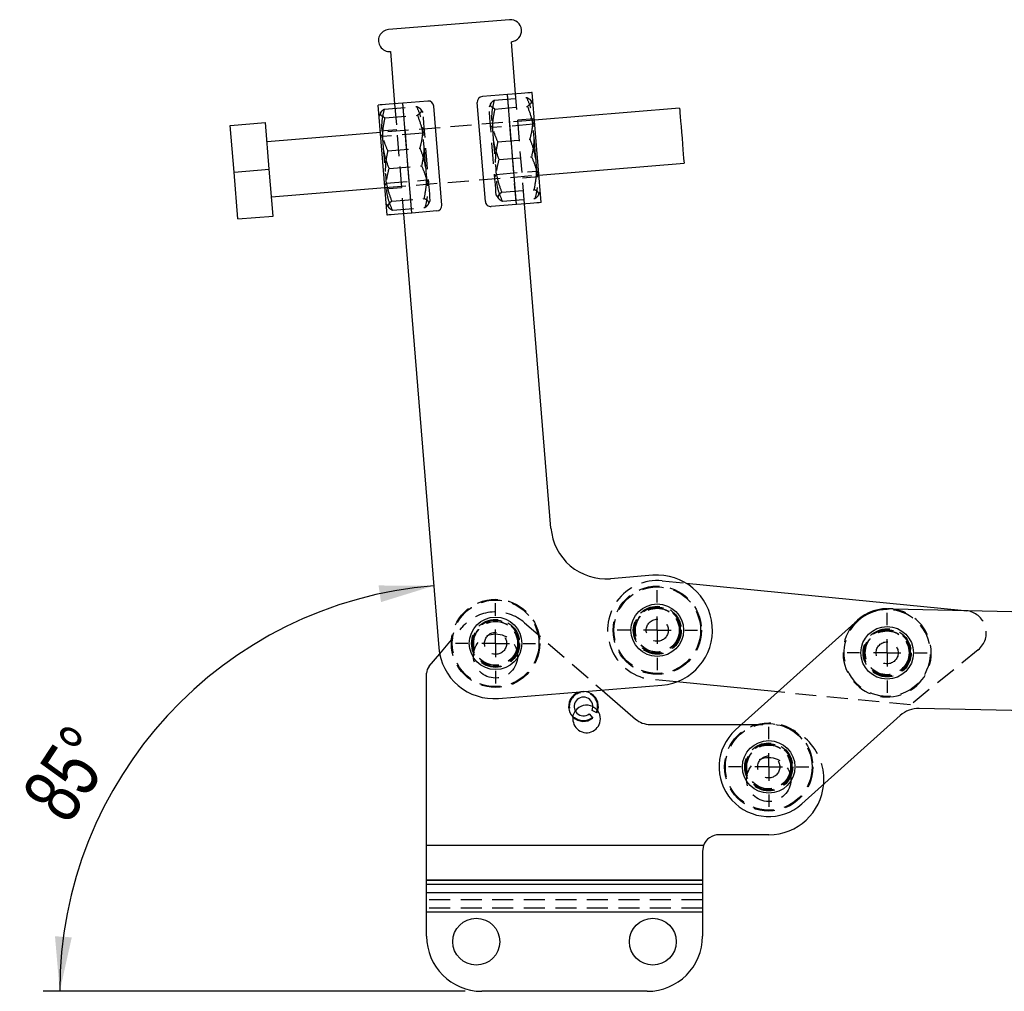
# Model space of a CAD drawing. Extents: x 48 to 577, y 21 to 436.
# Tile 3 of 11: x 48 to 137, y 332 to 420. Entities that reach past the tile are written whole.
import ezdxf

# ---------------------------------------------------------------- set-up
doc = ezdxf.new("R2010")
doc.units = 0
doc.header["$LTSCALE"] = 1.5
doc.linetypes.add('HIDDEN', pattern=[1.905, 1.27, -0.635])
doc.layers.get('0').update_dxf_attribs({"linetype": 'CONTINUOUS'})
doc.styles.add('SLDTEXTSTYLE0', font='TXT', dxfattribs={"width": 0.75})
doc.dimstyles.new('SLDDIMSTYLE3', dxfattribs={"dimtxt": 5.25, "dimasz": 4.953, "dimexe": 0, "dimexo": 0.0625, "dimgap": 1.3125, "dimtad": 1, "dimdec": 4, "dimlfac": 3, "dimzin": 12, "dimtxsty": 'SLDTEXTSTYLE0', "dimsah": 1, "dimcen": 0.09, "dimazin": 3, "dimtfac": 1, "dimtdec": 0, "dimtofl": 0, "dimtmove": 0, "dimatfit": 3, "dimtolj": 1, "dimtzin": 12})

# ---------------------------------------------------------------- blocks, each defined once
blk = doc.blocks.new('_D_8')
at = {"color": 7, "linetype": 'CONTINUOUS'}
blk.add_line((88.187, 332.046), (49.944, 332.046), dxfattribs=at)
blk.add_arc((88.336, 332.046), 36.892, 94.64959, 180, dxfattribs=at)
for points in [[(85.345, 368.816), (80.334, 368.84), (80.558, 367.333)], [(51.444, 332.046), (52.534, 336.937), (51.014, 337.039)]]:
    blk.add_solid(points, dxfattribs=at)
at = {"color": 7, "linetype": 'CONTINUOUS', "insert": (47.816, 349.913, 0.05), "char_height": 5.25, "attachment_point": 1, "rotation": 56.56989, "style": 'SLDTEXTSTYLE0'}
blk.add_mtext('85°', dxfattribs=at)
blk = doc.blocks.new('SW_CENTERMARKSYMBOL_6')
at = {"color": 0, "linetype": 'CONTINUOUS'}
for p, q in [((0, 2.5), (0, 3.63125)), ((0, 0), (0, 1.25)), ((-2.5, 0), (-3.63125, 0)), ((0, 0), (-1.25, 0)), ((0, 0), (0, -1.25)), ((0, 0), (1.25, 0)), ((2.5, 0), (3.63125, 0)), ((0, -2.5), (0, -3.63125))]:
    blk.add_line(p, q, dxfattribs=at)
blk = doc.blocks.new('SW_CENTERMARKSYMBOL_7')
at = {"color": 0, "linetype": 'CONTINUOUS'}
for p, q in [((0, 2.5), (0, 3.63125)), ((0, 0), (0, 1.25)), ((-2.5, 0), (-3.63125, 0)), ((0, 0), (-1.25, 0)), ((0, 0), (0, -1.25)), ((0, 0), (1.25, 0)), ((2.5, 0), (3.63125, 0)), ((0, -2.5), (0, -3.63125))]:
    blk.add_line(p, q, dxfattribs=at)
blk = doc.blocks.new('SW_CENTERMARKSYMBOL_8')
at = {"color": 0, "linetype": 'CONTINUOUS'}
for p, q in [((0, 2.5), (0, 3.63125)), ((0, 0), (0, 1.25)), ((-2.5, 0), (-3.63125, 0)), ((0, 0), (-1.25, 0)), ((0, 0), (0, -1.25)), ((0, 0), (1.25, 0)), ((2.5, 0), (3.63125, 0)), ((0, -2.5), (0, -3.63125))]:
    blk.add_line(p, q, dxfattribs=at)
blk = doc.blocks.new('SW_CENTERMARKSYMBOL_9')
at = {"color": 0, "linetype": 'CONTINUOUS'}
for p, q in [((0, 2.5), (0, 3.63125)), ((0, 0), (0, 1.25)), ((-2.5, 0), (-3.63125, 0)), ((0, 0), (-1.25, 0)), ((0, 0), (0, -1.25)), ((0, 0), (1.25, 0)), ((2.5, 0), (3.63125, 0)), ((0, -2.5), (0, -3.63125))]:
    blk.add_line(p, q, dxfattribs=at)

msp = doc.modelspace()

# ---------------------------------------------------------------- linework, layer by layer
at = {"color": 7, "linetype": 'CONTINUOUS'}
for p, q in [((92.20801, 420.131456), (81.244209, 419.239778)), ((92.755175, 413.403671), (92.370133, 418.138038)), ((81.406333, 417.24636), (81.791375, 412.511993)), ((92.007644, 413.342874), (89.74013, 413.158457)), ((92.818259, 403.375782), (92.007644, 413.342874)), ((95.060855, 403.558172), (94.250239, 413.525261)), ((81.106928, 402.423307), (80.296312, 412.390399)), ((84.80642, 412.757203), (82.538907, 412.572789)), ((83.349523, 402.605697), (82.538907, 412.572789)), ((86.07486, 403.328999), (85.345305, 412.299379)), ((90.011861, 403.649192), (89.282307, 412.619572)), ((107.609453, 412.103503), (94.452893, 411.033488)), ((66.901536, 410.548538), (70.091004, 410.807933)), ((67.246047, 406.312521), (66.901536, 410.548538)), ((70.435516, 406.571921), (70.091004, 410.807933)), ((80.498966, 409.898627), (70.232862, 409.063693)), ((94.858201, 406.049944), (108.014761, 407.119955)), ((67.246047, 406.312521), (70.435516, 406.571921)), ((67.590558, 402.076508), (67.246047, 406.312521)), ((70.780029, 402.335908), (70.435516, 406.571921)), ((70.63817, 404.080148), (80.904274, 404.915083)), ((92.818259, 403.375782), (90.550746, 403.191369)), ((95.957108, 374.033661), (93.565791, 403.436578)), ((82.601991, 402.5449), (85.803924, 363.174892)), ((85.617037, 402.790114), (83.349523, 402.605697)), ((67.590558, 402.076508), (70.780029, 402.335908)), ((105.183292, 369.76751), (101.345962, 369.455423)), ((108.198271, 369.048893), (133.131322, 366.595329)), ((126.41834, 366.732882), (126.602269, 366.728651)), ((126.953005, 366.733135), (141.147652, 366.416527)), ((112.680805, 355.740932), (123.501319, 365.455014)), ((84.923073, 361.520867), (85.875159, 362.64789)), ((84.686976, 345.256391), (84.686976, 360.875537)), ((91.192778, 358.596654), (105.993908, 359.800419)), ((116.518951, 359.186615), (107.316874, 360.092156)), ((100.591243, 359.361024), (103.622985, 356.730705)), ((99.427699, 357.200389), (99.749813, 356.817972)), ((100.123162, 357.29185), (99.675983, 357.515527)), ((127.59894, 357.038934), (118.693148, 349.043786)), ((140.946959, 357.418765), (129.324784, 357.677995)), ((104.933645, 356.24139), (113.238267, 356.24139)), ((115.686976, 346.241391), (111.186977, 346.241391)), ((109.778156, 345.256391), (84.686976, 345.256391)), ((84.686976, 342.126579), (84.686976, 345.256391)), ((109.778156, 345.256391), (109.686976, 344.75887)), ((109.686976, 344.75887), (109.686976, 342.126579)), ((109.686976, 342.126579), (84.686976, 342.126579)), ((84.686976, 342.08745), (84.686976, 342.126579)), ((109.686976, 342.08745), (84.686976, 342.08745)), ((84.686976, 341.733897), (84.686976, 342.08745)), ((84.686976, 340.983182), (84.686976, 341.733897)), ((109.686976, 341.733897), (84.686976, 341.733897)), ((109.686976, 342.126579), (109.686976, 342.08745)), ((109.686976, 342.08745), (109.686976, 341.733897)), ((109.686976, 341.733897), (109.686976, 340.983182)), ((109.686976, 340.983182), (84.686976, 340.983182)), ((84.686976, 339.226022), (84.686976, 340.983182)), ((109.686976, 340.983182), (109.686976, 339.226022)), ((84.686976, 337.046003), (84.686976, 339.226022)), ((109.686976, 339.226022), (84.686976, 339.226022)), ((109.686976, 339.226022), (109.686976, 337.046003)), ((104.686976, 332.046002), (89.686976, 332.046002))]:
    msp.add_line(p, q, dxfattribs=at)
at = {"color": 7, "linetype": 'HIDDEN'}
for p, q in [((92.818259, 403.375782), (92.007644, 413.342874)), ((93.565791, 403.436578), (92.755175, 413.403671)), ((80.85133, 412.029441), (83.793751, 412.268746)), ((81.791375, 412.511993), (82.601991, 402.5449)), ((83.349523, 402.605697), (82.538907, 412.572789)), ((90.496976, 412.526216), (90.344464, 412.204306)), ((90.818421, 412.840057), (93.760842, 413.079362)), ((90.883746, 412.036847), (93.826166, 412.276152)), ((94.331301, 412.528552), (94.128776, 412.821587)), ((80.529886, 411.7156), (80.377373, 411.39369)), ((80.916655, 411.226231), (83.859075, 411.465536)), ((84.364209, 411.717936), (84.161685, 412.010971)), ((94.452893, 411.033488), (80.498966, 409.898627)), ((90.644152, 410.347487), (90.479299, 410.54641)), ((94.335593, 410.647712), (90.644152, 410.347487)), ((94.44276, 411.158077), (92.947697, 411.036487)), ((94.466136, 410.870656), (94.335593, 410.647712)), ((81.983897, 410.144809), (80.488834, 410.023216)), ((80.677061, 409.536872), (80.512208, 409.735795)), ((84.368503, 409.837096), (80.677061, 409.536872)), ((84.499045, 410.06004), (84.368503, 409.837096)), ((91.125594, 409.063149), (94.068015, 409.302454)), ((81.158503, 408.252533), (84.100923, 408.491838)), ((81.289153, 406.646117), (84.231572, 406.885422)), ((91.256243, 407.456733), (94.198663, 407.696038)), ((80.904274, 404.915083), (94.858201, 406.049944)), ((90.858121, 405.888527), (90.988664, 406.111475)), ((90.988664, 406.111475), (94.680105, 406.411696)), ((94.680105, 406.411696), (94.844958, 406.212776)), ((80.891031, 405.077911), (81.021572, 405.300859)), ((81.021572, 405.300859), (84.713014, 405.60108)), ((84.713014, 405.60108), (84.877867, 405.402161)), ((93.37327, 405.803762), (94.868334, 405.925355)), ((80.914407, 404.790494), (82.40947, 404.912084)), ((90.992957, 404.230635), (91.195482, 403.9376)), ((91.498092, 404.483035), (94.440512, 404.72234)), ((94.827281, 404.232971), (94.979793, 404.554881)), ((81.025866, 403.420019), (81.228391, 403.126984)), ((81.531, 403.672419), (84.473421, 403.911724)), ((84.86019, 403.422355), (85.012702, 403.744265)), ((91.563416, 403.679825), (94.505836, 403.91913)), ((81.596325, 402.869209), (84.538746, 403.108514)), ((106.029298, 369.262334), (108.198271, 369.048893)), ((133.131322, 366.595329), (133.600601, 366.54915)), ((85.875159, 362.64789), (87.881362, 365.022713)), ((93.558297, 365.462761), (100.591243, 359.361024)), ((134.668422, 363.008571), (128.530012, 358.004654)), ((107.316874, 360.092156), (105.147901, 360.305596)), ((128.530012, 358.004654), (116.518951, 359.186615)), ((113.238267, 356.24139), (115.686976, 356.24139)), ((109.778156, 345.256391), (84.686976, 345.256391)), ((109.686976, 342.126579), (84.686976, 342.126579)), ((109.686976, 342.08745), (84.686976, 342.08745)), ((109.686976, 341.733897), (84.686976, 341.733897)), ((109.686976, 340.983182), (84.686976, 340.983182)), ((109.686976, 340.330289), (84.686976, 340.330289)), ((109.686976, 339.579576), (84.686976, 339.579576)), ((109.686976, 339.226022), (84.686976, 339.226022))]:
    msp.add_line(p, q, dxfattribs=at)
at = {"color": 7, "linetype": 'CONTINUOUS', "flags": 128}
for points in [[(94.250239, 413.525261), (94.207148, 413.521759), (94.079531, 413.51138), (93.872293, 413.494523), (93.593398, 413.47184), (93.253563, 413.444202), (92.865848, 413.412671), (92.445152, 413.378454), (92.007644, 413.342874)], [(82.538907, 412.572789), (82.101398, 412.537206), (81.680703, 412.502992), (81.292988, 412.471458), (80.953152, 412.44382), (80.674258, 412.421137), (80.467018, 412.404283), (80.339403, 412.393905), (80.296312, 412.390399)], [(107.609453, 412.103503), (107.611563, 412.077553), (107.622523, 411.942802), (107.642347, 411.699052), (107.670109, 411.3577), (107.70451, 410.934712), (107.743942, 410.449858), (107.786562, 409.925818), (107.830377, 409.387089), (107.873337, 408.858865), (107.913434, 408.365842)], [(107.913434, 408.365842), (107.948793, 407.931078), (107.977761, 407.574899), (107.998983, 407.313961), (108.011466, 407.160461), (108.014761, 407.119955)], [(95.060855, 403.558172), (95.017764, 403.554666), (94.890147, 403.544288), (94.68291, 403.527434), (94.404014, 403.504751), (94.064179, 403.477113), (93.676464, 403.445579), (93.255768, 403.411366), (92.818259, 403.375782)], [(83.349523, 402.605697), (82.912015, 402.570117), (82.491319, 402.5359), (82.103604, 402.504369), (81.763769, 402.476728), (81.484874, 402.454048), (81.277636, 402.437191), (81.150019, 402.426812), (81.106928, 402.423307)]]:
    msp.add_lwpolyline(points, dxfattribs=at)
at = {"color": 7, "linetype": 'HIDDEN', "flags": 128}
for points in [[(90.992957, 404.230635), (90.992942, 404.230818), (90.987477, 404.298011), (90.972327, 404.484298), (90.947951, 404.784016), (90.915091, 405.188053), (90.874744, 405.684143), (90.828137, 406.257204), (90.776687, 406.889826), (90.721955, 407.562788), (90.665606, 408.255644), (90.609351, 408.947341), (90.5549, 409.616857), (90.503906, 410.243857), (90.45792, 410.809285), (90.418339, 411.295961), (90.386366, 411.689102), (90.362971, 411.976754), (90.348866, 412.150185), (90.344464, 412.204306)], [(85.012702, 403.744265), (85.012687, 403.744448), (85.007222, 403.811641), (84.992073, 403.997927), (84.967696, 404.297646), (84.934836, 404.701683), (84.894489, 405.197773), (84.847883, 405.770834), (84.796432, 406.403455), (84.7417, 407.076422), (84.685352, 407.769274), (84.629096, 408.460971), (84.574644, 409.130487), (84.523652, 409.757487), (84.477666, 410.322915), (84.438085, 410.809591), (84.40611, 411.202732), (84.382717, 411.490388), (84.368611, 411.663819), (84.364209, 411.717936)], [(94.536135, 408.181905), (94.494649, 408.692002), (94.453931, 409.19267), (94.416345, 409.654807), (94.384078, 410.051554), (94.359004, 410.359863), (94.34258, 410.561803), (94.335761, 410.645648), (94.335593, 410.647712)], [(80.677061, 409.536872), (80.677229, 409.534812), (80.684048, 409.450966), (80.700473, 409.249022), (80.712567, 409.100301)], [(84.569044, 407.37129), (84.527559, 407.881386), (84.486839, 408.382054), (84.449255, 408.844191), (84.416987, 409.240938), (84.391913, 409.549243), (84.375489, 409.751188), (84.36867, 409.835033), (84.368503, 409.837096)], [(90.644152, 410.347487), (90.64432, 410.345427), (90.651139, 410.261582), (90.667563, 410.059638), (90.679659, 409.910917)], [(90.682625, 409.874446), (90.692637, 409.751333), (90.724905, 409.354582), (90.76249, 408.892449), (90.803209, 408.391781), (90.844695, 407.881684), (90.884536, 407.391797), (90.920419, 406.950596), (90.950257, 406.583719), (90.972316, 406.312488), (90.985314, 406.152661), (90.988664, 406.111475)], [(80.715534, 409.063831), (80.725546, 408.940717), (80.757814, 408.543966), (80.795399, 408.081829), (80.836118, 407.581165), (80.877603, 407.071068), (80.917445, 406.581182), (80.953329, 406.139981), (80.983167, 405.773103), (81.005226, 405.501872), (81.018223, 405.342046), (81.021572, 405.300859)], [(94.680105, 406.411696), (94.676755, 406.452886), (94.663757, 406.612709), (94.641698, 406.88394), (94.61186, 407.250817), (94.575977, 407.692018), (94.536135, 408.181905)], [(84.713014, 405.60108), (84.709665, 405.642271), (84.696666, 405.802093), (84.674607, 406.073324), (84.644769, 406.440202), (84.608886, 406.881403), (84.569044, 407.37129)], [(126.41834, 366.657882), (125.73677, 366.598253), (125.441718, 366.534439)], [(99.752957, 357.855915), (99.921708, 357.752662), (100.195503, 357.479885)], [(97.948949, 356.913988), (97.998155, 357.127662), (98.160548, 357.454794)]]:
    msp.add_lwpolyline(points, dxfattribs=at)
at = {"color": 7, "linetype": 'HIDDEN'}
for centre, radius in [((105.5886, 364.783965), 4), ((105.5886, 364.783965), 3.925), ((90.936976, 363.592359), 4), ((90.936976, 363.592359), 3.925), ((105.5886, 364.783965), 2.175), ((105.5886, 364.783965), 2.1), ((105.5886, 364.783965), 2), ((105.5886, 364.783965), 1.984375), ((90.936976, 363.592359), 2.175), ((90.936976, 363.592359), 2.1), ((90.936976, 363.592359), 2), ((90.936976, 363.592359), 1.984375), ((105.5886, 364.783965), 1), ((126.418339, 362.732882), 2.175), ((90.936976, 362.441391), 2), ((90.936976, 363.592359), 1), ((126.418339, 362.732882), 2.1), ((126.418339, 362.732882), 2), ((126.418339, 362.732882), 1.984375), ((126.418339, 362.732882), 1), ((115.686976, 352.392359), 4), ((115.686976, 352.392359), 3.925), ((115.686976, 352.392359), 2.175), ((115.686976, 352.392359), 2.1), ((115.686976, 352.392359), 2), ((115.686976, 352.392359), 1.984375), ((115.686976, 352.392359), 1), ((115.686976, 351.241391), 2)]:
    msp.add_circle(centre, radius, dxfattribs=at)
at = {"color": 7, "linetype": 'CONTINUOUS'}
for centre, radius in [((105.5886, 364.783965), 2.38125), ((90.936976, 363.592359), 2.38125), ((126.418339, 362.732882), 2.38125), ((115.686976, 352.392359), 2.38125), ((89.186976, 336.546002), 2.125), ((105.186976, 336.546002), 2.125)]:
    msp.add_circle(centre, radius, dxfattribs=at)
for centre, radius, start, end in [((92.289071, 419.134747), 1, 274.64958889, 94.64958889), ((81.325271, 418.243069), 1, 94.64958889, 274.64958889), ((89.780661, 412.660104), 0.5, 94.64958889, 184.64958889), ((84.846951, 412.258849), 0.5, 4.64958889, 94.64958889), ((85.576505, 403.288467), 0.5, 274.64958889, 4.64958889), ((90.510215, 403.689722), 0.5, 184.64958889, 274.64958889), ((100.940654, 374.438968), 5, 184.64958889, 274.64958889), ((105.5886, 364.783965), 5, 274.64958889, 94.64958889), ((126.418339, 362.732882), 4, 90, 138.41510075), ((126.841509, 361.734377), 5.000001, 88.72224321, 131.91580982), ((126.418339, 362.732882), 3.925, 104.40773551, 121.52700774), ((90.78747, 363.5802), 5, 184.64958889, 274.64958889), ((85.686976, 360.875537), 1, 139.80953762, 180), ((98.902873, 357.869253), 1.35, 334.67793717, 308.85587181), ((98.902873, 357.869253), 0.85019, 335.41421889, 308.11959009), ((99.186976, 356.741391), 1.25, 63.07748723, 145.19934561), ((99.186976, 356.741391), 1.25, 172.06333951, 0), ((99.186976, 356.741391), 1.25, 0, 36.21349334), ((129.269035, 355.178617), 2.5, 88.72224321, 131.91580982), ((104.933645, 358.241391), 2, 229.0553139, 270), ((115.686976, 352.392359), 4.5, 131.91580982, 311.91580982), ((115.686976, 351.241391), 5, 270, 355.13773035), ((111.186976, 344.741391), 1.5, 90, 159.9199106), ((89.686976, 337.046002), 5, 180, 270), ((104.686976, 337.046002), 5, 270, 0)]:
    msp.add_arc(centre, radius, start, end, dxfattribs=at)
at = {"color": 7, "linetype": 'HIDDEN'}
for centre, radius, start, end in [((105.5886, 364.783965), 4.5, 84.37984153, 264.37984153), ((126.418339, 362.732882), 4, 138.41510075, 87.36448881), ((90.936976, 362.441391), 4, 49.0553139, 139.80953762), ((126.418339, 362.732882), 3.925, 121.52700774, 90), ((133.404733, 364.558763), 2, 309.18627376, 84.37984153), ((98.902873, 357.869253), 1.283013, 334.74331771, 308.79049127), ((115.686976, 351.241391), 5, 355.13773035, 90)]:
    msp.add_arc(centre, radius, start, end, dxfattribs=at)
for points, knots in [([(83.793751, 412.268746), (83.844827, 412.243562), (84.011357, 412.161448), (84.199987, 412.008936), (84.222008, 411.818978), (84.089293, 411.635155), (83.936095, 411.522283), (83.859075, 411.465536)], [0, 0, 0, 0, 0.111257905, 0.362750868, 0.620315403, 0.8091147, 1, 1, 1, 1]), ([(84.100923, 408.491838), (84.183541, 408.828534), (84.350568, 409.509228), (84.351529, 410.497717), (84.156562, 411.426717), (83.915424, 411.98636), (83.793751, 412.268746)], [0, 0, 0, 0, 0.264604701, 0.534947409, 0.765342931, 1, 1, 1, 1]), ([(90.883746, 412.036847), (90.799367, 412.079954), (90.629826, 412.16657), (90.470159, 412.324874), (90.458503, 412.516139), (90.618338, 412.697096), (90.772087, 412.806951), (90.818421, 412.840057)], [0, 0, 0, 0, 0.1889642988, 0.379682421, 0.630819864, 0.8887425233, 1, 1, 1, 1]), ([(90.818421, 412.840057), (90.735804, 412.503359), (90.568777, 411.822664), (90.567815, 410.834175), (90.762784, 409.905178), (91.003921, 409.345535), (91.125594, 409.063149)], [0, 0, 0, 0, 0.264605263, 0.534947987, 0.765342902, 1, 1, 1, 1]), ([(93.760842, 413.079362), (93.811917, 413.054177), (93.978448, 412.972064), (94.167079, 412.81955), (94.189099, 412.629601), (94.056385, 412.445769), (93.903186, 412.332898), (93.826166, 412.276152)], [0, 0, 0, 0, 0.111257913, 0.362750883, 0.620315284, 0.809114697, 1, 1, 1, 1]), ([(94.068015, 409.302454), (94.150632, 409.63915), (94.317659, 410.319843), (94.31862, 411.308333), (94.123652, 412.237332), (93.882515, 412.796976), (93.760842, 413.079362)], [0, 0, 0, 0, 0.264604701, 0.534947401, 0.765342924, 1, 1, 1, 1]), ([(93.826166, 412.276152), (93.967774, 411.887518), (94.254061, 411.101823), (94.431723, 409.917662), (94.405668, 408.769751), (94.268085, 408.056122), (94.198663, 407.696038)], [0, 0, 0, 0, 0.264604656, 0.534947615, 0.765343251, 1, 1, 1, 1]), ([(80.916655, 411.226231), (80.832276, 411.269339), (80.662734, 411.355955), (80.50307, 411.514252), (80.491412, 411.705526), (80.651248, 411.88648), (80.804996, 411.996335), (80.85133, 412.029441)], [0, 0, 0, 0, 0.188964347, 0.379682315, 0.630819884, 0.888742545, 1, 1, 1, 1]), ([(80.85133, 412.029441), (80.768712, 411.692744), (80.601685, 411.012048), (80.600725, 410.023559), (80.795692, 409.094559), (81.036829, 408.534918), (81.158503, 408.252533)], [0, 0, 0, 0, 0.264605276, 0.534947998, 0.765343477, 1, 1, 1, 1]), ([(83.859075, 411.465536), (84.000683, 411.076903), (84.286971, 410.291207), (84.464632, 409.107047), (84.438578, 407.959136), (84.300994, 407.245506), (84.231572, 406.885422)], [0, 0, 0, 0, 0.264604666, 0.534947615, 0.765343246, 1, 1, 1, 1]), ([(91.256243, 407.456733), (91.114635, 407.845368), (90.828348, 408.631064), (90.650686, 409.815223), (90.676741, 410.963134), (90.814324, 411.676763), (90.883746, 412.036847)], [0, 0, 0, 0, 0.264605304, 0.534947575, 0.765343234, 1, 1, 1, 1]), ([(81.289153, 406.646117), (81.147544, 407.034752), (80.861257, 407.820448), (80.683594, 409.004608), (80.70965, 410.152518), (80.847233, 410.866147), (80.916655, 411.226231)], [0, 0, 0, 0, 0.264605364, 0.534947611, 0.765343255, 1, 1, 1, 1]), ([(91.125594, 409.063149), (91.048646, 408.65674), (90.893082, 407.835108), (90.909103, 406.637802), (91.120306, 405.509188), (91.371396, 404.827169), (91.498092, 404.483035)], [0, 0, 0, 0, 0.26460487, 0.534947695, 0.765343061, 1, 1, 1, 1]), ([(94.440512, 404.72234), (94.51746, 405.128749), (94.673024, 405.95038), (94.657003, 407.147687), (94.4458, 408.276301), (94.19471, 408.95832), (94.068015, 409.302454)], [0, 0, 0, 0, 0.264604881, 0.534947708, 0.765343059, 1, 1, 1, 1]), ([(81.158503, 408.252533), (81.081555, 407.846124), (80.925991, 407.024493), (80.942013, 405.827186), (81.153216, 404.698572), (81.404305, 404.016553), (81.531, 403.672419)], [0, 0, 0, 0, 0.264604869, 0.534947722, 0.765343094, 1, 1, 1, 1]), ([(84.473421, 403.911724), (84.550369, 404.318133), (84.705933, 405.139765), (84.689913, 406.337071), (84.478709, 407.465685), (84.227619, 408.147704), (84.100923, 408.491838)], [0, 0, 0, 0, 0.264604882, 0.534947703, 0.765343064, 1, 1, 1, 1]), ([(84.231572, 406.885422), (84.367511, 406.5665), (84.642335, 405.921741), (84.803014, 404.946397), (84.760725, 403.998103), (84.613189, 403.40685), (84.538746, 403.108514)], [0, 0, 0, 0, 0.264605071, 0.534947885, 0.765343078, 1, 1, 1, 1]), ([(91.563416, 403.679825), (91.427477, 403.998747), (91.152653, 404.643506), (90.991974, 405.61885), (91.034263, 406.567144), (91.181799, 407.158397), (91.256243, 407.456733)], [0, 0, 0, 0, 0.264605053, 0.534947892, 0.765343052, 1, 1, 1, 1]), ([(94.198663, 407.696038), (94.334602, 407.377116), (94.609426, 406.732357), (94.770105, 405.757013), (94.727816, 404.808719), (94.58028, 404.217466), (94.505836, 403.91913)], [0, 0, 0, 0, 0.264605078, 0.534947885, 0.765343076, 1, 1, 1, 1]), ([(81.596325, 402.869209), (81.460387, 403.188131), (81.185562, 403.83289), (81.024884, 404.808234), (81.067171, 405.756528), (81.214708, 406.347781), (81.289153, 406.646117)], [0, 0, 0, 0, 0.264605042, 0.534947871, 0.765343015, 1, 1, 1, 1]), ([(91.498092, 404.483035), (91.451757, 404.449928), (91.300683, 404.341985), (91.139176, 404.160997), (91.14814, 403.969977), (91.308814, 403.81001), (91.478238, 403.723379), (91.563416, 403.679825)], [0, 0, 0, 0, 0.111257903, 0.362750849, 0.620315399, 0.809114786, 1, 1, 1, 1]), ([(94.505836, 403.91913), (94.58214, 403.975306), (94.735457, 404.088179), (94.867446, 404.270197), (94.848041, 404.460841), (94.661066, 404.613588), (94.491587, 404.697156), (94.440512, 404.72234)], [0, 0, 0, 0, 0.188964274, 0.379682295, 0.630819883, 0.888742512, 1, 1, 1, 1]), ([(81.531, 403.672419), (81.484665, 403.639312), (81.333592, 403.531369), (81.172086, 403.350381), (81.181049, 403.159362), (81.341724, 402.999394), (81.511148, 402.912763), (81.596325, 402.869209)], [0, 0, 0, 0, 0.111257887, 0.36275082, 0.620315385, 0.809114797, 1, 1, 1, 1]), ([(84.538746, 403.108514), (84.61505, 403.16469), (84.768366, 403.277563), (84.900355, 403.459581), (84.88095, 403.650225), (84.693975, 403.802972), (84.524496, 403.88654), (84.473421, 403.911724)], [0, 0, 0, 0, 0.188964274, 0.379682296, 0.630819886, 0.888742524, 1, 1, 1, 1])]:
    msp.add_open_spline(points, degree=3, knots=knots, dxfattribs=at)

# ---------------------------------------------------------------- block references
at = {"color": 218, "linetype": 'CONTINUOUS'}
for name, p in [('SW_CENTERMARKSYMBOL_7', (105.5886, 364.783965)), ('SW_CENTERMARKSYMBOL_6', (90.936976, 363.592359)), ('SW_CENTERMARKSYMBOL_8', (126.418339, 362.732882)), ('SW_CENTERMARKSYMBOL_9', (115.686976, 352.392359))]:
    msp.add_blockref(name, p, dxfattribs=at)

# ---------------------------------------------------------------- dimensions: what is measured, and where the dimension line sits
at = {"color": 7, "linetype": 'CONTINUOUS'}
dim = msp.add_angular_dim_2l(base=(61.212529, 357.05274), line1=((104.686976, 332.046002), (89.686976, 332.046002)), line2=((85.803924, 363.174892), (81.406333, 417.24636)), dimstyle='SLDDIMSTYLE3', dxfattribs=at)
dim.commit()
dim.dimension.update_dxf_attribs({"geometry": '_D_8', "text_midpoint": (57.54732, 352.370364), "dimtype": 162})

doc.saveas('drawing.dxf')
